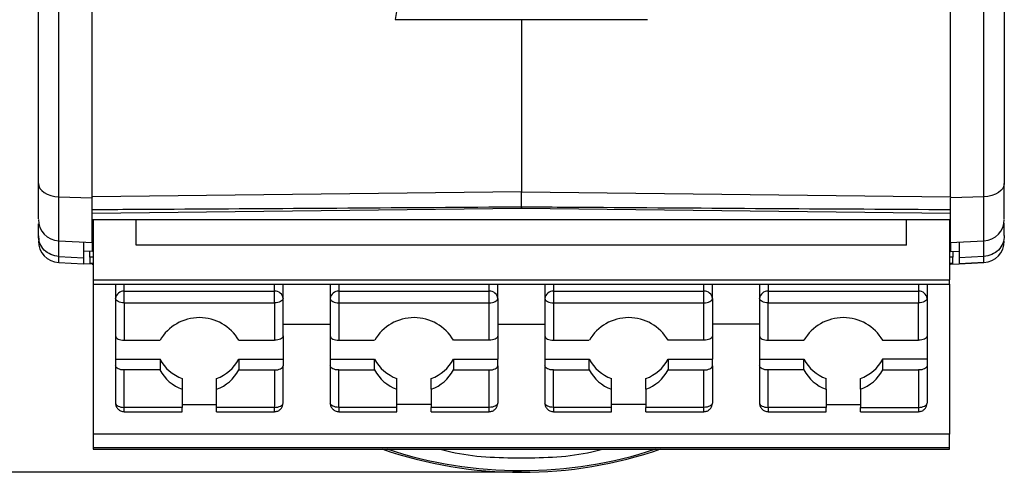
# Model space of a CAD drawing. Header units: millimetres. Extents: x 10 to 410, y 10 to 314.
# Tile 3 of 21: x 95 to 118, y 78 to 88. Entities that reach past the tile are written whole.
import ezdxf

# ---------------------------------------------------------------- set-up
doc = ezdxf.new("R2010")
doc.units = ezdxf.units.MM
doc.header["$LTSCALE"] = 1.5
doc.layers.add('DIMENSIONS', color=140, linetype='Continuous', lineweight=25)
doc.styles.add('SLDTEXTSTYLE0', font='TXT', dxfattribs={"width": 0.7})
doc.dimstyles.new('SLDDIMSTYLE0', dxfattribs={"dimtxt": 3.237012, "dimasz": 4.953, "dimexe": 0, "dimexo": 0.0625, "dimgap": 0.809253, "dimtad": 0, "dimtih": 1, "dimtoh": 1, "dimrnd": 1e-09, "dimzin": 12, "dimdsep": 46, "dimtxsty": 'SLDTEXTSTYLE0', "dimsah": 1, "dimcen": 0.09, "dimadec": 0, "dimazin": 3, "dimtfac": 1, "dimtofl": 0, "dimtmove": 0, "dimatfit": 3, "dimfxl": 0, "dimfrac": 2, "dimtolj": 1, "dimtzin": 12, "dimarcsym": 0})

# ---------------------------------------------------------------- blocks, each defined once
blk = doc.blocks.new('_D')
at = {"layer": 'DIMENSIONS'}
for p, q in [((95.049, 176.701), (75.822, 176.701)), ((80.584, 176.701), (80.584, 134.935)), ((75.774, 129.065), (74.687, 129.065)), ((74.687, 129.065), (74.687, 123.921)), ((85.394, 129.065), (86.481, 129.065)), ((86.481, 129.065), (86.481, 123.921)), ((74.687, 123.921), (75.774, 123.921)), ((86.481, 123.921), (85.394, 123.921)), ((80.584, 77.545), (80.584, 123.196)), ((105.024, 77.545), (75.822, 77.545))]:
    blk.add_line(p, q, dxfattribs=at)
for points in [[(80.584, 176.701), (79.822, 171.748), (81.346, 171.748)], [(80.584, 77.545), (81.346, 82.498), (79.822, 82.498)]]:
    blk.add_solid(points, dxfattribs=at)
at = {"layer": 'DIMENSIONS', "char_height": 3.175, "attachment_point": 1, "style": 'SLDTEXTSTYLE0'}
for s, insert in [('99.2', (75.774, 133.883)), ('3.90', (75.774, 128.013))]:
    blk.add_mtext(s, dxfattribs=dict(at, insert=insert))

msp = doc.modelspace()

# ---------------------------------------------------------------- linework, layer by layer
for p, q in [((96.152, 83.968), (96.152, 95.016)), ((96.929, 83.966), (96.929, 95.051)), ((116.929, 83.966), (116.929, 95.051)), ((117.705, 83.968), (117.705, 95.016)), ((104.032, 88.33), (103.99, 88.095)), ((103.99, 88.095), (109.867, 88.095)), ((96.152, 83.968), (96.927, 83.944)), ((96.152, 82.939), (96.152, 83.968)), ((106.929, 84.081), (96.929, 83.966)), ((106.929, 84.081), (116.929, 83.966)), ((117.705, 83.968), (116.93, 83.944)), ((117.705, 82.939), (117.705, 83.968)), ((96.928, 83.586), (106.929, 83.699)), ((106.929, 83.699), (116.929, 83.586)), ((95.679, 83.061), (95.679, 83.336)), ((96.929, 83.439), (116.929, 83.439)), ((96.954, 83.439), (96.954, 82.03)), ((97.954, 82.841), (97.954, 83.439)), ((115.904, 82.841), (115.904, 83.439)), ((116.904, 83.439), (116.904, 82.03)), ((118.179, 83.061), (118.179, 83.348)), ((96.929, 83.061), (96.954, 83.061)), ((116.904, 83.061), (116.929, 83.061)), ((96.152, 82.939), (96.937, 82.898)), ((96.152, 82.575), (96.152, 82.939)), ((96.929, 82.935), (96.954, 82.935)), ((96.929, 82.899), (96.929, 82.69)), ((96.929, 82.847), (96.954, 82.846)), ((115.904, 82.841), (97.954, 82.841)), ((116.904, 82.935), (116.929, 82.935)), ((116.904, 82.846), (116.929, 82.847)), ((116.92, 82.898), (117.705, 82.939)), ((116.929, 82.899), (116.929, 82.69)), ((117.705, 82.575), (117.705, 82.939)), ((96.152, 82.575), (96.729, 82.546)), ((96.152, 82.435), (96.152, 82.575)), ((96.929, 82.69), (96.729, 82.698)), ((96.954, 82.757), (96.929, 82.757)), ((116.929, 82.757), (116.904, 82.757)), ((116.929, 82.69), (117.129, 82.698)), ((117.705, 82.575), (117.129, 82.546)), ((117.705, 82.435), (117.705, 82.575)), ((96.152, 82.435), (96.729, 82.405)), ((96.152, 82.435), (96.729, 82.405)), ((96.929, 82.395), (96.729, 82.405)), ((96.879, 82.563), (96.879, 82.415)), ((96.954, 82.563), (96.879, 82.563)), ((96.954, 82.414), (96.879, 82.415)), ((96.929, 82.414), (96.929, 82.395)), ((96.929, 82.395), (96.954, 82.395)), ((116.979, 82.563), (116.904, 82.563)), ((116.979, 82.415), (116.904, 82.414)), ((116.929, 82.395), (116.904, 82.395)), ((116.929, 82.414), (116.929, 82.395)), ((116.929, 82.395), (117.129, 82.405)), ((116.979, 82.415), (116.979, 82.563)), ((117.129, 82.405), (117.705, 82.435)), ((117.705, 82.435), (117.129, 82.405)), ((96.954, 82.03), (116.904, 82.03)), ((96.954, 82.03), (96.954, 81.93)), ((96.954, 81.93), (116.904, 81.93)), ((96.954, 81.93), (96.954, 78.435)), ((97.479, 81.93), (97.479, 81.594)), ((97.679, 81.764), (97.679, 81.93)), ((101.179, 81.764), (101.179, 81.93)), ((101.379, 81.594), (101.379, 81.93)), ((102.479, 81.93), (102.479, 81.594)), ((102.679, 81.93), (102.679, 81.764)), ((106.179, 81.764), (106.179, 81.93)), ((106.379, 81.594), (106.379, 81.93)), ((107.479, 81.93), (107.479, 81.594)), ((107.679, 81.93), (107.679, 81.764)), ((111.179, 81.764), (111.179, 81.93)), ((111.379, 81.594), (111.379, 81.93)), ((112.479, 81.93), (112.479, 81.594)), ((112.679, 81.93), (112.679, 81.764)), ((116.179, 81.93), (116.179, 81.764)), ((116.379, 81.93), (116.379, 81.594)), ((116.904, 81.93), (116.904, 82.03)), ((116.904, 81.93), (116.904, 78.435)), ((97.679, 81.494), (97.679, 81.764)), ((97.679, 81.764), (101.179, 81.764)), ((101.179, 81.494), (101.179, 81.764)), ((102.679, 81.764), (102.679, 81.494)), ((102.679, 81.764), (106.179, 81.764)), ((106.179, 81.494), (106.179, 81.764)), ((107.679, 81.764), (107.679, 81.494)), ((107.679, 81.764), (111.179, 81.764)), ((111.179, 81.494), (111.179, 81.764)), ((112.679, 81.764), (112.679, 81.494)), ((112.679, 81.764), (116.179, 81.764)), ((116.179, 81.764), (116.179, 81.494)), ((97.479, 81.594), (97.479, 80.723)), ((97.679, 81.494), (101.179, 81.494)), ((97.679, 81.494), (97.679, 80.623)), ((101.179, 81.494), (101.179, 80.623)), ((101.379, 80.723), (101.379, 81.594)), ((102.479, 81.594), (102.479, 80.723)), ((102.679, 81.494), (106.179, 81.494)), ((102.679, 81.494), (102.679, 80.623)), ((106.179, 80.623), (106.179, 81.494)), ((106.379, 81.594), (106.379, 80.723)), ((107.479, 81.594), (107.479, 80.723)), ((107.679, 81.494), (111.179, 81.494)), ((107.679, 81.494), (107.679, 80.623)), ((111.179, 80.623), (111.179, 81.494)), ((111.379, 81.594), (111.379, 80.723)), ((112.479, 81.594), (112.479, 80.723)), ((112.679, 81.494), (116.179, 81.494)), ((112.679, 80.623), (112.679, 81.494)), ((116.179, 80.623), (116.179, 81.494)), ((116.379, 81.594), (116.379, 80.723)), ((101.379, 80.995), (102.479, 80.995)), ((106.379, 80.995), (107.479, 80.995)), ((112.479, 80.995), (111.379, 80.995)), ((97.479, 80.723), (97.479, 80.18)), ((97.679, 80.623), (98.512, 80.623)), ((100.345, 80.623), (101.179, 80.623)), ((101.379, 80.723), (101.379, 80.18)), ((102.479, 80.723), (102.479, 80.18)), ((102.679, 80.623), (103.512, 80.623)), ((106.179, 80.623), (105.345, 80.623)), ((106.379, 80.723), (106.379, 80.18)), ((107.479, 80.723), (107.479, 80.18)), ((107.679, 80.623), (108.512, 80.623)), ((111.179, 80.623), (110.345, 80.623)), ((111.379, 80.723), (111.379, 80.18)), ((112.479, 80.723), (112.479, 80.18)), ((112.679, 80.623), (113.512, 80.623)), ((115.345, 80.623), (116.179, 80.623)), ((116.379, 80.723), (116.379, 80.18)), ((97.479, 80.18), (98.512, 80.18)), ((97.479, 80.18), (97.479, 80.03)), ((98.512, 80.18), (98.512, 79.93)), ((100.345, 80.18), (101.379, 80.18)), ((100.345, 80.18), (100.345, 79.93)), ((101.379, 80.18), (101.379, 80.03)), ((102.479, 80.18), (103.512, 80.18)), ((102.479, 80.18), (102.479, 80.03)), ((103.512, 79.93), (103.512, 80.18)), ((105.345, 80.18), (106.379, 80.18)), ((105.345, 80.18), (105.345, 79.93)), ((106.379, 80.03), (106.379, 80.18)), ((107.479, 80.18), (108.512, 80.18)), ((107.479, 80.18), (107.479, 80.03)), ((108.512, 79.93), (108.512, 80.18)), ((110.345, 80.18), (111.379, 80.18)), ((110.345, 80.18), (110.345, 79.93)), ((111.379, 80.03), (111.379, 80.18)), ((112.479, 80.18), (113.512, 80.18)), ((112.479, 80.18), (112.479, 80.03)), ((113.512, 79.93), (113.512, 80.18)), ((116.379, 80.18), (115.345, 80.18)), ((115.345, 80.18), (115.345, 79.93)), ((116.379, 80.18), (116.379, 80.03)), ((97.479, 80.03), (97.479, 79.158)), ((97.679, 79.058), (97.679, 79.93)), ((98.512, 79.93), (97.679, 79.93)), ((100.345, 79.93), (101.179, 79.93)), ((101.179, 79.93), (101.179, 79.058)), ((101.379, 79.158), (101.379, 80.03)), ((102.479, 80.03), (102.479, 79.158)), ((102.679, 79.058), (102.679, 79.93)), ((102.679, 79.93), (103.512, 79.93)), ((105.345, 79.93), (106.179, 79.93)), ((106.179, 79.058), (106.179, 79.93)), ((106.379, 80.03), (106.379, 79.158)), ((107.479, 80.03), (107.479, 79.158)), ((107.679, 79.93), (108.512, 79.93)), ((107.679, 79.058), (107.679, 79.93)), ((110.345, 79.93), (111.179, 79.93)), ((111.179, 79.058), (111.179, 79.93)), ((111.379, 80.03), (111.379, 79.158)), ((112.479, 80.03), (112.479, 79.158)), ((113.512, 79.93), (112.679, 79.93)), ((112.679, 79.058), (112.679, 79.93)), ((115.345, 79.93), (116.179, 79.93)), ((116.179, 79.93), (116.179, 79.058)), ((116.379, 80.03), (116.379, 79.158)), ((99.029, 79.732), (99.029, 79.482)), ((99.829, 79.482), (99.829, 79.732)), ((104.029, 79.482), (104.029, 79.732)), ((104.829, 79.482), (104.829, 79.732)), ((109.029, 79.482), (109.029, 79.732)), ((109.829, 79.482), (109.829, 79.732)), ((114.029, 79.482), (114.029, 79.732)), ((114.829, 79.482), (114.829, 79.732)), ((99.029, 79.482), (99.029, 79.058)), ((99.829, 79.058), (99.829, 79.482)), ((104.029, 79.058), (104.029, 79.482)), ((104.829, 79.482), (104.829, 79.058)), ((109.029, 79.058), (109.029, 79.482)), ((109.829, 79.482), (109.829, 79.058)), ((114.029, 79.482), (114.029, 79.058)), ((114.829, 79.482), (114.829, 79.058)), ((99.029, 79.126), (99.829, 79.126)), ((104.829, 79.126), (104.029, 79.126)), ((109.829, 79.126), (109.029, 79.126)), ((114.029, 79.126), (114.829, 79.126)), ((99.029, 79.058), (97.679, 79.058)), ((97.679, 78.958), (97.679, 79.058)), ((97.679, 78.958), (99.029, 78.958)), ((99.029, 78.958), (99.029, 79.058)), ((101.179, 79.058), (99.829, 79.058)), ((99.829, 78.958), (99.829, 79.058)), ((99.829, 78.958), (101.179, 78.958)), ((101.179, 78.958), (101.179, 79.058)), ((104.029, 79.058), (102.679, 79.058)), ((102.679, 79.058), (102.679, 78.958)), ((102.679, 78.958), (104.029, 78.958)), ((104.029, 78.958), (104.029, 79.058)), ((106.179, 79.058), (104.829, 79.058)), ((104.829, 78.958), (104.829, 79.058)), ((104.829, 78.958), (106.179, 78.958)), ((106.179, 78.958), (106.179, 79.058)), ((109.029, 79.058), (107.679, 79.058)), ((107.679, 79.058), (107.679, 78.958)), ((107.679, 78.958), (109.029, 78.958)), ((109.029, 78.958), (109.029, 79.058)), ((111.179, 79.058), (109.829, 79.058)), ((109.829, 78.958), (109.829, 79.058)), ((109.829, 78.958), (111.179, 78.958)), ((111.179, 78.958), (111.179, 79.058)), ((114.029, 79.058), (112.679, 79.058)), ((112.679, 79.058), (112.679, 78.958)), ((112.679, 78.958), (114.029, 78.958)), ((114.029, 78.958), (114.029, 79.058)), ((114.829, 79.058), (116.179, 79.058)), ((114.829, 78.958), (114.829, 79.058)), ((114.829, 78.958), (116.179, 78.958)), ((116.179, 79.058), (116.179, 78.958)), ((116.904, 78.435), (96.954, 78.435)), ((96.954, 78.435), (96.954, 78.122)), ((116.904, 78.122), (116.904, 78.435)), ((96.954, 78.122), (116.904, 78.122)), ((96.954, 78.122), (96.954, 78.119)), ((116.904, 78.119), (96.954, 78.119)), ((96.954, 78.119), (96.954, 78.088)), ((96.954, 78.088), (116.904, 78.088)), ((116.904, 78.119), (116.904, 78.122)), ((116.904, 78.088), (116.904, 78.119))]:
    msp.add_line(p, q)
at = {"flags": 128}
for points in [[(95.679, 84.278), (95.688, 84.22), (95.714, 84.163), (95.757, 84.111), (95.816, 84.065), (95.887, 84.026), (95.969, 83.997), (96.059, 83.977), (96.152, 83.968)], [(118.179, 84.278), (118.17, 84.22), (118.143, 84.163), (118.1, 84.111), (118.041, 84.065), (117.97, 84.026), (117.888, 83.997), (117.798, 83.977), (117.705, 83.968)], [(95.679, 83.059), (95.688, 82.967), (95.692, 82.945)], [(96.729, 82.909), (96.729, 82.807), (96.729, 82.546)], [(117.129, 82.909), (117.129, 82.807), (117.129, 82.546)], [(96.729, 82.546), (96.729, 82.473), (96.729, 82.426), (96.729, 82.406), (96.729, 82.405)], [(117.129, 82.546), (117.129, 82.473), (117.129, 82.426), (117.129, 82.406), (117.129, 82.405)], [(97.679, 81.494), (97.64, 81.496), (97.602, 81.502), (97.567, 81.511), (97.537, 81.524), (97.512, 81.539), (97.494, 81.556), (97.482, 81.575), (97.479, 81.594)], [(101.379, 81.594), (101.375, 81.575), (101.363, 81.556), (101.345, 81.539), (101.32, 81.524), (101.29, 81.511), (101.255, 81.502), (101.218, 81.496), (101.179, 81.494)], [(102.479, 81.594), (102.482, 81.575), (102.494, 81.556), (102.512, 81.539), (102.537, 81.524), (102.567, 81.511), (102.602, 81.502), (102.64, 81.496), (102.679, 81.494)], [(106.179, 81.494), (106.218, 81.496), (106.255, 81.502), (106.29, 81.511), (106.32, 81.524), (106.345, 81.539), (106.363, 81.556), (106.375, 81.575), (106.379, 81.594)], [(107.479, 81.594), (107.482, 81.575), (107.494, 81.556), (107.512, 81.539), (107.537, 81.524), (107.567, 81.511), (107.602, 81.502), (107.64, 81.496), (107.679, 81.494)], [(111.179, 81.494), (111.218, 81.496), (111.255, 81.502), (111.29, 81.511), (111.32, 81.524), (111.345, 81.539), (111.363, 81.556), (111.375, 81.575), (111.379, 81.594)], [(112.679, 81.494), (112.64, 81.496), (112.602, 81.502), (112.567, 81.511), (112.537, 81.524), (112.512, 81.539), (112.494, 81.556), (112.482, 81.575), (112.479, 81.594)], [(116.379, 81.594), (116.375, 81.575), (116.363, 81.556), (116.345, 81.539), (116.32, 81.524), (116.29, 81.511), (116.255, 81.502), (116.218, 81.496), (116.179, 81.494)], [(97.479, 80.723), (97.482, 80.703), (97.494, 80.684), (97.512, 80.667), (97.537, 80.652), (97.567, 80.639), (97.602, 80.63), (97.64, 80.624), (97.679, 80.623)], [(101.379, 80.723), (101.375, 80.703), (101.363, 80.684), (101.345, 80.667), (101.32, 80.652), (101.29, 80.639), (101.255, 80.63), (101.218, 80.624), (101.179, 80.623)], [(102.479, 80.723), (102.482, 80.703), (102.494, 80.684), (102.512, 80.667), (102.537, 80.652), (102.567, 80.639), (102.602, 80.63), (102.64, 80.624), (102.679, 80.623)], [(106.379, 80.723), (106.375, 80.703), (106.363, 80.684), (106.345, 80.667), (106.32, 80.652), (106.29, 80.639), (106.255, 80.63), (106.218, 80.624), (106.179, 80.623)], [(107.479, 80.723), (107.482, 80.703), (107.494, 80.684), (107.512, 80.667), (107.537, 80.652), (107.567, 80.639), (107.602, 80.63), (107.64, 80.624), (107.679, 80.623)], [(111.379, 80.723), (111.375, 80.703), (111.363, 80.684), (111.345, 80.667), (111.32, 80.652), (111.29, 80.639), (111.255, 80.63), (111.218, 80.624), (111.179, 80.623)], [(112.479, 80.723), (112.482, 80.703), (112.494, 80.684), (112.512, 80.667), (112.537, 80.652), (112.567, 80.639), (112.602, 80.63), (112.64, 80.624), (112.679, 80.623)], [(116.379, 80.723), (116.375, 80.703), (116.363, 80.684), (116.345, 80.667), (116.32, 80.652), (116.29, 80.639), (116.255, 80.63), (116.218, 80.624), (116.179, 80.623)], [(97.679, 79.93), (97.64, 79.932), (97.602, 79.937), (97.567, 79.947), (97.537, 79.959), (97.512, 79.974), (97.494, 79.991), (97.482, 80.01), (97.479, 80.03)], [(101.179, 79.93), (101.218, 79.932), (101.255, 79.937), (101.29, 79.947), (101.32, 79.959), (101.345, 79.974), (101.363, 79.991), (101.375, 80.01), (101.379, 80.03)], [(102.679, 79.93), (102.64, 79.932), (102.602, 79.937), (102.567, 79.947), (102.537, 79.959), (102.512, 79.974), (102.494, 79.991), (102.482, 80.01), (102.479, 80.03)], [(106.179, 79.93), (106.218, 79.932), (106.255, 79.937), (106.29, 79.947), (106.32, 79.959), (106.345, 79.974), (106.363, 79.991), (106.375, 80.01), (106.379, 80.03)], [(107.679, 79.93), (107.64, 79.932), (107.602, 79.937), (107.567, 79.947), (107.537, 79.959), (107.512, 79.974), (107.494, 79.991), (107.482, 80.01), (107.479, 80.03)], [(111.179, 79.93), (111.218, 79.932), (111.255, 79.937), (111.29, 79.947), (111.32, 79.959), (111.345, 79.974), (111.363, 79.991), (111.375, 80.01), (111.379, 80.03)], [(112.679, 79.93), (112.64, 79.932), (112.602, 79.937), (112.567, 79.947), (112.537, 79.959), (112.512, 79.974), (112.494, 79.991), (112.482, 80.01), (112.479, 80.03)], [(116.379, 80.03), (116.375, 80.01), (116.363, 79.991), (116.345, 79.974), (116.32, 79.959), (116.29, 79.947), (116.255, 79.937), (116.218, 79.932), (116.179, 79.93)], [(97.479, 79.158), (97.482, 79.138), (97.494, 79.12), (97.512, 79.102), (97.537, 79.087), (97.567, 79.075), (97.602, 79.065), (97.64, 79.06), (97.679, 79.058)], [(101.179, 79.058), (101.218, 79.06), (101.255, 79.065), (101.29, 79.075), (101.32, 79.087), (101.345, 79.102), (101.363, 79.12), (101.375, 79.138), (101.379, 79.158)], [(102.679, 79.058), (102.64, 79.06), (102.602, 79.065), (102.567, 79.075), (102.537, 79.087), (102.512, 79.102), (102.494, 79.12), (102.482, 79.138), (102.479, 79.158)], [(106.379, 79.158), (106.375, 79.138), (106.363, 79.12), (106.345, 79.102), (106.32, 79.087), (106.29, 79.075), (106.255, 79.065), (106.218, 79.06), (106.179, 79.058)], [(107.679, 79.058), (107.64, 79.06), (107.602, 79.065), (107.567, 79.075), (107.537, 79.087), (107.512, 79.102), (107.494, 79.12), (107.482, 79.138), (107.479, 79.158)], [(111.379, 79.158), (111.375, 79.138), (111.363, 79.12), (111.345, 79.102), (111.32, 79.087), (111.29, 79.075), (111.255, 79.065), (111.218, 79.06), (111.179, 79.058)], [(112.479, 79.158), (112.482, 79.138), (112.494, 79.12), (112.512, 79.102), (112.537, 79.087), (112.567, 79.075), (112.602, 79.065), (112.64, 79.06), (112.679, 79.058)], [(116.179, 79.058), (116.218, 79.06), (116.255, 79.065), (116.29, 79.075), (116.32, 79.087), (116.345, 79.102), (116.363, 79.12), (116.375, 79.138), (116.379, 79.158)]]:
    msp.add_lwpolyline(points, dxfattribs=at)
for centre, radius, start, end in [((96.179, 83.439), 0.5, 180, 267), ((117.679, 83.439), 0.5, 273, 0), ((96.179, 82.935), 0.5, 180, 267), ((117.679, 82.935), 0.5, 273, 0), ((97.665, 81.578), 0.187, 85.6991, 174.9292), ((101.193, 81.578), 0.187, 5.0708, 94.3009), ((102.665, 81.578), 0.187, 85.6991, 174.9292), ((106.193, 81.578), 0.187, 5.0708, 94.3009), ((107.665, 81.578), 0.187, 85.6991, 174.9292), ((111.193, 81.578), 0.187, 5.0708, 94.3009), ((112.665, 81.578), 0.187, 85.6991, 174.9292), ((116.193, 81.578), 0.187, 5.0708, 94.3009), ((99.429, 80.09), 1.06, 30.1692, 149.8308), ((104.429, 80.09), 1.06, 30.1692, 149.8308), ((109.429, 80.09), 1.06, 30.1692, 149.8308), ((114.429, 80.09), 1.06, 30.1692, 149.8308), ((99.346, 80.621), 0.944, 207.8849, 250.3283), ((99.511, 80.621), 0.944, 289.6717, 332.1151), ((104.346, 80.621), 0.944, 207.8849, 250.3283), ((104.511, 80.621), 0.944, 289.6717, 332.1151), ((109.346, 80.621), 0.944, 207.8849, 250.3283), ((109.511, 80.621), 0.944, 289.6717, 332.1151), ((114.346, 80.621), 0.944, 207.8849, 250.3283), ((114.511, 80.621), 0.944, 289.6717, 332.1151), ((99.346, 80.371), 0.944, 207.8849, 250.3283), ((99.511, 80.371), 0.944, 289.6717, 332.1151), ((104.346, 80.371), 0.944, 207.8849, 250.3283), ((104.511, 80.371), 0.944, 289.6717, 332.1151), ((109.346, 80.371), 0.944, 207.8849, 250.3283), ((109.511, 80.371), 0.944, 289.6717, 332.1151), ((114.346, 80.371), 0.944, 207.8849, 250.3283), ((114.511, 80.371), 0.944, 289.6717, 332.1151), ((106.929, 87.545), 10, 251.0235, 288.9765), ((106.929, 87.545), 9.961, 251.6832, 288.3168)]:
    msp.add_arc(centre, radius, start, end)
for points, knots in [([(95.679, 84.278), (95.679, 84.424), (95.679, 84.717), (95.679, 85.163), (95.679, 85.614), (95.679, 86.071), (95.679, 86.534), (95.679, 87.002), (95.679, 87.476), (95.679, 87.956), (95.679, 88.441), (95.679, 88.932), (95.679, 89.566), (95.679, 90.347), (95.679, 91.281), (95.679, 92.228), (95.679, 93.187), (95.679, 94.158), (95.679, 94.814), (95.679, 95.142)], [0, 0, 0, 0, 0.045573, 0.091074, 0.136519, 0.181924, 0.227306, 0.27268, 0.318063, 0.363472, 0.408921, 0.454428, 0.500009, 0.583501, 0.666796, 0.749993, 0.833193, 0.916495, 1, 1, 1, 1]), ([(118.179, 95.142), (118.179, 94.978), (118.179, 94.65), (118.179, 94.16), (118.179, 93.674), (118.179, 93.19), (118.179, 92.708), (118.179, 92.15), (118.179, 91.517), (118.179, 90.578), (118.179, 89.423), (118.179, 88.073), (118.179, 86.98), (118.179, 86.127), (118.179, 85.499), (118.179, 84.881), (118.179, 84.479), (118.179, 84.278)], [0, 0, 0, 0, 0.041683, 0.083344, 0.124994, 0.166647, 0.208315, 0.250011, 0.31249, 0.375014, 0.500007, 0.625, 0.749993, 0.812472, 0.874997, 0.937487, 1, 1, 1, 1]), ([(106.929, 88.095), (106.929, 87.494), (106.929, 86.094), (106.929, 84.813), (106.929, 84.081)], [0, 0, 0, 0, 0.428941, 1, 1, 1, 1]), ([(95.679, 83.452), (95.679, 83.463), (95.679, 83.488), (95.679, 83.781), (95.679, 84.115), (95.679, 84.278)], [0, 0, 0, 0, 0.305671, 0.661488, 1, 1, 1, 1]), ([(118.179, 83.452), (118.179, 83.463), (118.179, 83.488), (118.179, 83.781), (118.179, 84.115), (118.179, 84.278)], [0, 0, 0, 0, 0.305671, 0.661488, 1, 1, 1, 1]), ([(96.929, 83.966), (96.929, 83.964), (96.928, 83.96), (96.926, 83.955), (96.928, 83.949), (96.928, 83.946), (96.927, 83.944)], [0, 0, 0, 0, 0.242596, 0.48836, 0.735383, 1, 1, 1, 1]), ([(96.929, 82.913), (96.929, 82.928), (96.929, 82.96), (96.929, 83.321), (96.929, 83.736), (96.929, 83.944)], [0, 0, 0, 0, 0.305719, 0.652859, 1, 1, 1, 1]), ([(106.929, 83.715), (106.929, 83.711), (106.929, 83.703), (106.929, 83.827), (106.929, 83.997), (106.929, 84.081)], [0, 0, 0, 0, 0.225809, 0.612711, 1, 1, 1, 1]), ([(116.929, 83.966), (116.929, 83.964), (116.929, 83.96), (116.931, 83.955), (116.929, 83.949), (116.93, 83.946), (116.93, 83.944)], [0, 0, 0, 0, 0.241951, 0.488322, 0.735353, 1, 1, 1, 1]), ([(116.929, 82.913), (116.929, 82.928), (116.929, 82.96), (116.929, 83.321), (116.929, 83.736), (116.929, 83.944)], [0, 0, 0, 0, 0.305719, 0.652859, 1, 1, 1, 1]), ([(96.929, 83.671), (97.566, 83.674), (98.204, 83.678), (98.841, 83.682), (100.189, 83.689), (101.538, 83.698), (102.886, 83.707), (104.233, 83.715), (105.581, 83.725), (106.929, 83.735)], [0.00000225, 0.00000225, 0.00000225, 0.00000225, 0.00191518, 0.00191518, 0.00191518, 0.00595998, 0.00595998, 0.00595998, 0.01000319, 0.01000319, 0.01000319, 0.01000319]), ([(106.929, 83.735), (107.566, 83.73), (108.204, 83.725), (108.842, 83.721), (110.19, 83.712), (111.538, 83.703), (112.886, 83.694), (114.234, 83.686), (115.581, 83.678), (116.929, 83.671)], [0.00000159, 0.00000159, 0.00000159, 0.00000159, 0.00191518, 0.00191518, 0.00191518, 0.00595998, 0.00595998, 0.00595998, 0.01000254, 0.01000254, 0.01000254, 0.01000254]), ([(96.152, 82.575), (96.026, 82.582), (95.903, 82.637), (95.729, 82.815), (95.679, 82.938), (95.679, 83.061)], [0, 0, 0, 0, 0.5, 0.5, 1, 1, 1, 1]), ([(118.179, 83.061), (118.179, 82.938), (118.128, 82.815), (117.954, 82.637), (117.831, 82.582), (117.705, 82.575)], [0, 0, 0, 0, 0.5, 0.5, 1, 1, 1, 1]), ([(96.879, 82.563), (96.879, 82.571), (96.879, 82.586), (96.879, 82.632), (96.879, 82.672), (96.879, 82.692)], [0, 0, 0, 0, 0.340281, 0.680375, 1, 1, 1, 1]), ([(116.979, 82.692), (116.979, 82.691), (116.979, 82.669), (116.979, 82.63), (116.979, 82.584), (116.979, 82.57), (116.979, 82.563)], [0, 0, 0, 0, 0.0038136, 0.343454, 0.6812097, 1, 1, 1, 1]), ([(97.479, 79.158), (97.479, 79.157), (97.474, 79.132), (97.491, 79.079), (97.531, 79.016), (97.586, 78.977), (97.637, 78.96), (97.666, 78.959), (97.679, 78.958)], [0, 0, 0, 0, 0.003936, 0.244918, 0.498153, 0.714684, 0.882527, 1, 1, 1, 1]), ([(101.179, 78.958), (101.204, 78.961), (101.242, 78.965), (101.294, 78.992), (101.336, 79.029), (101.371, 79.088), (101.376, 79.134), (101.378, 79.158)], [0, 0, 0, 0, 0.244445, 0.361719, 0.557646, 0.773616, 1, 1, 1, 1]), ([(102.479, 79.158), (102.479, 79.157), (102.474, 79.132), (102.491, 79.079), (102.531, 79.016), (102.586, 78.977), (102.637, 78.96), (102.666, 78.959), (102.679, 78.958)], [0, 0, 0, 0, 0.003936, 0.244918, 0.498153, 0.714684, 0.882527, 1, 1, 1, 1]), ([(106.179, 78.958), (106.204, 78.961), (106.242, 78.965), (106.294, 78.992), (106.336, 79.029), (106.371, 79.088), (106.376, 79.134), (106.378, 79.158)], [0, 0, 0, 0, 0.2444471, 0.3617226, 0.5576514, 0.7736232, 1, 1, 1, 1]), ([(107.479, 79.158), (107.479, 79.157), (107.474, 79.132), (107.491, 79.079), (107.531, 79.016), (107.586, 78.977), (107.637, 78.96), (107.666, 78.959), (107.679, 78.958)], [0, 0, 0, 0, 0.003936, 0.244918, 0.498153, 0.714684, 0.882527, 1, 1, 1, 1]), ([(111.179, 78.958), (111.204, 78.961), (111.242, 78.965), (111.294, 78.992), (111.336, 79.029), (111.371, 79.088), (111.376, 79.134), (111.378, 79.158)], [0, 0, 0, 0, 0.244447, 0.361723, 0.557651, 0.773623, 1, 1, 1, 1]), ([(112.479, 79.158), (112.479, 79.157), (112.474, 79.132), (112.491, 79.079), (112.531, 79.016), (112.586, 78.977), (112.637, 78.96), (112.666, 78.959), (112.679, 78.958)], [0, 0, 0, 0, 0.003936, 0.244918, 0.498153, 0.714684, 0.882527, 1, 1, 1, 1]), ([(116.179, 78.958), (116.204, 78.961), (116.242, 78.965), (116.294, 78.992), (116.336, 79.029), (116.371, 79.088), (116.376, 79.134), (116.378, 79.158)], [0, 0, 0, 0, 0.244445, 0.361719, 0.557646, 0.773616, 1, 1, 1, 1]), ([(105.039, 78.088), (105.121, 78.066), (105.733, 77.899), (106.929, 77.87), (108.124, 77.899), (108.736, 78.066), (108.818, 78.088)], [0, 0, 0, 0, 0.06642, 0.5, 0.93358, 1, 1, 1, 1])]:
    msp.add_open_spline(points, degree=3, knots=knots)
at = {"layer": 'DIMENSIONS'}
msp.add_line((106.929, 77.545), (103.032, 77.545), dxfattribs=at)

# ---------------------------------------------------------------- dimensions: what is measured, and where the dimension line sits
dim = msp.add_linear_dim(base=(80.584, 176.701), p1=(106.929, 77.545), p2=(96.954, 176.701), angle=90, dimstyle='SLDDIMSTYLE0', dxfattribs=at)
dim.commit()
dim.dimension.update_dxf_attribs({"geometry": '_D', "text_midpoint": (80.584, 129.065), "dimtype": 160})

doc.saveas('drawing.dxf')
